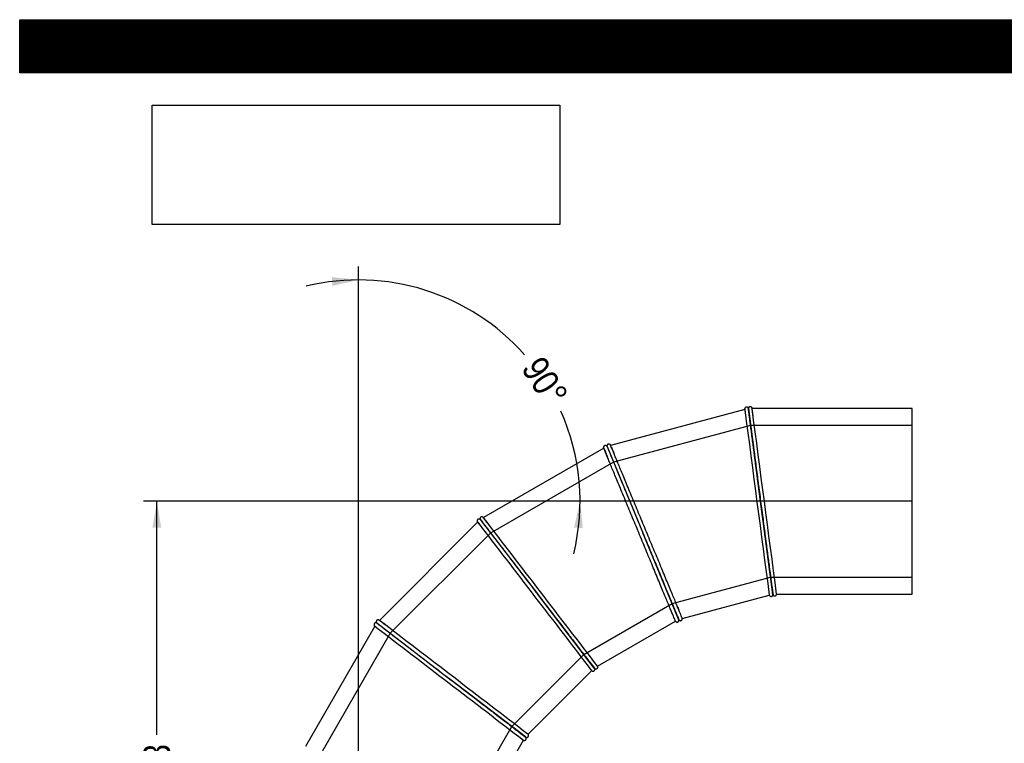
# Model space of a CAD drawing. Header units: millimetres. Extents: x 0 to 4243, y 0 to 3000.
# Tile 2 of 4: x 0 to 2121, y 1440 to 3000. Entities that reach past the tile are written whole.
import ezdxf
from ezdxf.enums import TextEntityAlignment as Align
from ezdxf.lldxf.tags import DXFTag

# ---------------------------------------------------------------- set-up
doc = ezdxf.new("R2010")
doc.units = ezdxf.units.MM
doc.header["$LTSCALE"] = 14.285714
for name, color, linetype in [('Default', 7, 'Continuous'), ('DV1_Default', 7, 'Continuous'), ('TUBO_X_GOMITO_90', 7, 'Continuous')]:
    doc.layers.add(name, color=color, linetype=linetype)
doc.styles.add('SEACAD_Arial_Narrow', font='ARIALN.TTF')
tags = doc.linetypes.add('HIDDEN2', pattern=[4.7625, 3.175, -1.5875]).pattern_tags.tags
tags[6:7] = [DXFTag(74, 4), DXFTag(75, 0), DXFTag(340, '0'), DXFTag(46, 0.0), DXFTag(50, 0.0), DXFTag(44, 0.0), DXFTag(45, 0.0)]
tags[4:5] = [DXFTag(74, 4), DXFTag(75, 0), DXFTag(340, '0'), DXFTag(46, 0.0), DXFTag(50, 0.0), DXFTag(44, 0.0), DXFTag(45, 0.0)]
tags = doc.linetypes.add('PHANTOM2', pattern=[31.75, 15.875, -3.175, 3.175, -3.175, 3.175, -3.175]).pattern_tags.tags
tags[14:15] = [DXFTag(74, 4), DXFTag(75, 0), DXFTag(340, '0'), DXFTag(46, 0.0), DXFTag(50, 0.0), DXFTag(44, 0.0), DXFTag(45, 0.0)]
tags[12:13] = [DXFTag(74, 4), DXFTag(75, 0), DXFTag(340, '0'), DXFTag(46, 0.0), DXFTag(50, 0.0), DXFTag(44, 0.0), DXFTag(45, 0.0)]
tags[10:11] = [DXFTag(74, 4), DXFTag(75, 0), DXFTag(340, '0'), DXFTag(46, 0.0), DXFTag(50, 0.0), DXFTag(44, 0.0), DXFTag(45, 0.0)]
tags[8:9] = [DXFTag(74, 4), DXFTag(75, 0), DXFTag(340, '0'), DXFTag(46, 0.0), DXFTag(50, 0.0), DXFTag(44, 0.0), DXFTag(45, 0.0)]
tags[6:7] = [DXFTag(74, 4), DXFTag(75, 0), DXFTag(340, '0'), DXFTag(46, 0.0), DXFTag(50, 0.0), DXFTag(44, 0.0), DXFTag(45, 0.0)]
tags[4:5] = [DXFTag(74, 4), DXFTag(75, 0), DXFTag(340, '0'), DXFTag(46, 0.0), DXFTag(50, 0.0), DXFTag(44, 0.0), DXFTag(45, 0.0)]
doc.dimstyles.new('Plastitalia', dxfattribs={"dimtxt": 57.142857, "dimasz": 57.142857, "dimexe": 28.571429, "dimexo": 0, "dimgap": 14.285714, "dimtad": 0, "dimdec": 0, "dimtxsty": 'SEACAD_Arial_Narrow', "dimblk1": '_SE_FILLED', "dimblk2": '_SE_FILLED', "dimsah": 1, "dimcen": 28.571429, "dimadec": 0, "dimazin": 0, "dimtfac": 0.8, "dimtdec": 1, "dimtmove": 0, "dimatfit": 3, "dimfxl": 1, "dimtolj": 1, "dimarcsym": 0})
picture_1 = doc.add_image_def('image1.jpg', size_in_pixel=(4302, 1260))

# ---------------------------------------------------------------- blocks, each defined once
blk = doc.blocks.new('SE')
at = {"layer": 'DV1_Default', "color": 7, "linetype": 'PHANTOM2'}
for p in [(730.1, 769.4), (1922.7, 1961.9)]:
    blk.add_line(p, (730.1, 1961.9), dxfattribs=at)
at = {"layer": 'TUBO_X_GOMITO_90', "color": 7, "linetype": 'Continuous'}
for p, q in [((1562.2, 2159.8), (1273.2, 2082.4)), ((1596.4, 1961.7), (1570, 2161.9)), ((1570.1, 2161.9), (1570, 2161.9)), ((1570, 2161.9), (1596.4, 1961.7)), ((1570, 2161.9), (1570, 2161.9)), ((1922.7, 2161.9), (1578.1, 2161.9)), ((1922.7, 1761.9), (1922.7, 2161.9)), ((1265.4, 2080.3), (1342.7, 1893.7)), ((1265.5, 2080.3), (1265.4, 2080.3)), ((1265.4, 2080.3), (1342.7, 1893.7)), ((1265.4, 2080.3), (1265.4, 2080.3)), ((1258.5, 2076.3), (999.3, 1926.7)), ((1596.4, 1961.7), (1596.4, 1961.7)), ((1596.4, 1961.7), (1622.7, 1761.9)), ((1596.4, 1961.7), (1596.4, 1961.7)), ((1622.7, 1761.9), (1596.4, 1961.7)), ((986.7, 1917), (775.1, 1705.4)), ((992.4, 1922.7), (992.3, 1922.6)), ((992.4, 1922.7), (1115.3, 1762.4)), ((992.4, 1922.7), (1115.3, 1762.4)), ((992.4, 1922.7), (992.4, 1922.7)), ((1342.7, 1893.7), (1342.7, 1893.7)), ((1419.8, 1707.6), (1342.7, 1893.7)), ((1342.7, 1893.7), (1342.7, 1893.7)), ((1419.8, 1707.6), (1342.7, 1893.7)), ((1115.3, 1762.4), (1115.3, 1762.4)), ((1238, 1602.6), (1115.3, 1762.4)), ((1115.3, 1762.4), (1115.3, 1762.4)), ((1238, 1602.6), (1115.3, 1762.4)), ((1622.7, 1761.9), (1622.7, 1761.9)), ((1622.7, 1761.9), (1622.7, 1761.9)), ((1630.7, 1761.9), (1630.6, 1760.9)), ((1630.7, 1761.9), (1922.7, 1761.9)), ((1427.6, 1709.7), (1614.9, 1759.8)), ((1615.3, 1759), (1614.9, 1759.8)), ((769.4, 1699.7), (929.7, 1576.7)), ((769.4, 1699.7), (769.4, 1699.7)), ((769.4, 1699.7), (929.7, 1576.7)), ((769.4, 1699.7), (769.4, 1699.6)), ((1244.9, 1606.6), (1412.9, 1703.6)), ((1413.5, 1702.8), (1412.9, 1703.6)), ((1419.8, 1707.6), (1419.9, 1707.6)), ((1419.8, 1707.6), (1419.8, 1707.6)), ((1427.6, 1709.6), (1427.7, 1708.7)), ((765.4, 1692.7), (615.8, 1433.6)), ((1095.2, 1459.8), (1232.3, 1596.9)), ((1233.1, 1596.3), (1232.3, 1596.9)), ((1238, 1602.5), (1238, 1602.6)), ((1238, 1602.6), (1238, 1602.6)), ((1244.9, 1606.6), (1245.3, 1605.7)), ((929.7, 1576.7), (929.7, 1576.7)), ((1089.5, 1454.1), (929.7, 1576.7)), ((929.7, 1576.7), (929.7, 1576.7)), ((1089.5, 1454.1), (929.7, 1576.7)), ((988.5, 1279.2), (1085.5, 1447.1)), ((1086.4, 1446.7), (1085.5, 1447.1)), ((1089.5, 1454.1), (1089.5, 1454.1)), ((1089.5, 1454), (1089.5, 1454.1)), ((1095.2, 1459.7), (1095.8, 1459))]:
    blk.add_line(p, q, dxfattribs=at)
at = {"layer": 'TUBO_X_GOMITO_90', "color": 7, "linetype": 'HIDDEN2'}
for p, q in [((1574.8, 2125.6), (1279.5, 2046.5)), ((1922.7, 2125.6), (1574.8, 2125.6)), ((1279.5, 2046.5), (1014.7, 1893.6)), ((1014.7, 1893.6), (798.5, 1677.4)), ((1405.8, 1741.4), (1617.9, 1798.2)), ((1617.9, 1798.2), (1922.7, 1798.2)), ((1215.7, 1631.6), (1405.8, 1741.4)), ((798.5, 1677.4), (645.6, 1412.6)), ((1060.4, 1476.4), (1215.7, 1631.6)), ((950.7, 1286.2), (1060.4, 1476.4))]:
    blk.add_line(p, q, dxfattribs=at)
at = {"layer": 'TUBO_X_GOMITO_90', "color": 7, "linetype": 'Continuous'}
for centre, radius, start, end in [((1284.9, 2113.4), 297, 6.7537, 9.7939), ((1656.5, 2167.7), 94.4, 183.5386, 188.7539), ((591281.8, 79594.4), 594781.7, 187.4805676, 187.5194324), ((-588018.5, -75663.4), 594710.8, 7.4805653, 7.5194347), ((876.3, 1904), 435, 21.7753, 24.4673), ((1347.4, 2108.2), 94.4, 198.5386, 203.7539), ((1064.4, 1970.8), 94.4, 213.5386, 218.7539), ((472981.5, 363837), 594781.6, 217.4805676, 217.5194324), ((662.1, 1651.6), 435, 36.7753, 39.4673), ((-470749.9, -360313.5), 594781.7, 37.4805676, 37.5194324), ((2067.2, 1833.3), 450, 186.8253, 189.3752), ((1521.8, 1752.9), 101.1, 4.0111, 8.5432), ((1799.6, 1877.9), 416, 201.8345, 204.4325), ((520.5, 1352.4), 435, 51.7753, 54.4673), ((-361145, -470289.4), 594781.6, 52.4805676, 52.5194324), ((1324.7, 1672.8), 101.1, 19.0111, 23.5432), ((826.5, 1764.9), 94.4, 228.5386, 233.7539), ((363005.6, 473442), 594781.7, 232.4805676, 232.5194324), ((1560.7, 1865.4), 416, 216.8345, 219.4325), ((1155.1, 1544.4), 101.1, 34.0111, 38.5432), ((1333.2, 1791.4), 416, 231.8345, 234.4325), ((1024.5, 1376.4), 101.1, 49.0111, 53.5432)]:
    blk.add_arc(centre, radius, start, end, dxfattribs=at)
at = {"layer": 'TUBO_X_GOMITO_90', "color": 7, "linetype": 'HIDDEN2'}
for centre, radius, start, end in [((1670.7, 2169), 108.7, 186.3351, 188.6984), ((1148.5, 2092.3), 435, 6.7753, 7.7187), ((1360.8, 2113.2), 108.7, 201.3351, 203.6984), ((1240.7, 1723.4), 383.8, 6.8313, 8.4577), ((1060.8, 1571.5), 383.8, 21.8313, 23.4577), ((926.4, 1378.2), 383.8, 36.8313, 38.4577), ((846.6, 1156.7), 383.8, 51.8313, 53.4577), ((846.6, 1156.7), 383.8, 50.4793, 51.0098)]:
    blk.add_arc(centre, radius, start, end, dxfattribs=at)
at = {"layer": 'TUBO_X_GOMITO_90', "color": 7, "linetype": 'Continuous'}
for points, knots in [([(1569.7, 2162.7), (1569.4, 2163.2), (1568.9, 2163.9), (1567.9, 2164.5), (1566.9, 2164.8), (1565.9, 2164.9), (1564.8, 2164.7), (1563.7, 2164.1), (1562.7, 2163.1), (1562.4, 2162.3), (1562.2, 2161.8)], [0, 0, 0, 0, 0.152515, 0.272961, 0.368083, 0.469004, 0.586161, 0.717646, 0.85824, 1, 1, 1, 1]), ([(1577.6, 2163.9), (1577.3, 2164.3), (1576.8, 2164.9), (1575.7, 2165.6), (1574.6, 2165.9), (1573.6, 2165.9), (1572.7, 2165.7), (1571.7, 2165.2), (1570.9, 2164.5), (1570.4, 2163.7), (1570.3, 2163.2), (1570.2, 2162.9)], [0, 0, 0, 0, 0.137937, 0.269423, 0.388775, 0.493226, 0.584764, 0.692563, 0.829801, 0.910934, 1, 1, 1, 1]), ([(1570, 2161.9), (1570, 2161.9), (1570, 2161.9), (1570, 2161.9), (1570, 2161.6), (1570.2, 2160.3), (1570.3, 2159.3), (1570.7, 2156.7), (1570.9, 2155.1), (1571.4, 2151.3), (1571.7, 2149.1), (1572.4, 2144.1), (1572.7, 2141.2), (1573.5, 2135), (1574, 2131.6), (1575, 2124.3), (1575.5, 2120.3), (1576.6, 2112), (1577.2, 2107.5), (1579, 2093.6), (1580.4, 2083.3), (1582.5, 2067), (1583.3, 2061.3), (1584.8, 2049.8), (1585.6, 2043.9), (1587.9, 2025.9), (1589.6, 2013.5), (1592.1, 1994.2), (1593, 1987.8), (1594.7, 1974.8), (1595.5, 1968.2), (1596.4, 1961.7)], [0.4996725, 0.4996725, 0.4996725, 0.4996725, 0.5, 0.5, 0.53125, 0.53125, 0.5625, 0.5625, 0.59375, 0.59375, 0.625, 0.625, 0.65625, 0.65625, 0.6875, 0.6875, 0.71875, 0.71875, 0.75, 0.75, 0.8125, 0.8125, 0.84375, 0.84375, 0.875, 0.875, 0.9375, 0.9375, 0.96875, 0.96875, 1, 1, 1, 1]), ([(1596.4, 1961.7), (1595.5, 1968.2), (1594.7, 1974.7), (1593, 1987.7), (1592.1, 1994.2), (1589.6, 2013.5), (1587.9, 2026.1), (1585.5, 2044.2), (1584.7, 2050.1), (1583.2, 2061.7), (1582.5, 2067.3), (1581.1, 2078.2), (1580.4, 2083.5), (1579, 2093.6), (1578.4, 2098.4), (1577.2, 2107.6), (1576.6, 2112), (1575.5, 2120.3), (1575, 2124.2), (1574, 2131.6), (1573.6, 2135), (1572.8, 2141.2), (1572.4, 2144), (1571.7, 2149.1), (1571.5, 2151.3), (1570.9, 2155.2), (1570.7, 2156.8), (1570.4, 2159.4), (1570.3, 2160.3), (1570.1, 2161.6), (1570.1, 2161.9), (1570.1, 2161.9)], [0, 0, 0, 0, 0.03125, 0.03125, 0.0625, 0.0625, 0.125, 0.125, 0.15625, 0.15625, 0.1875, 0.1875, 0.21875, 0.21875, 0.25, 0.25, 0.28125, 0.28125, 0.3125, 0.3125, 0.34375, 0.34375, 0.375, 0.375, 0.40625, 0.40625, 0.4375, 0.4375, 0.46875, 0.46875, 0.4994431, 0.4994431, 0.4994431, 0.4994431]), ([(1264.9, 2081), (1264.5, 2081.4), (1263.9, 2081.9), (1262.7, 2082.3), (1261.7, 2082.3), (1260.7, 2082.1), (1259.7, 2081.6), (1258.7, 2080.8), (1258.1, 2079.6), (1258, 2078.7), (1258, 2078.2)], [0, 0, 0, 0, 0.152515, 0.272961, 0.368083, 0.469004, 0.586161, 0.717646, 0.85824, 1, 1, 1, 1]), ([(1272.2, 2084.1), (1271.8, 2084.5), (1271.2, 2085), (1270, 2085.4), (1268.9, 2085.4), (1267.9, 2085.1), (1267, 2084.7), (1266.2, 2083.9), (1265.7, 2083), (1265.4, 2082.1), (1265.4, 2081.6), (1265.3, 2081.3)], [0, 0, 0, 0, 0.137937, 0.269423, 0.388775, 0.493226, 0.584764, 0.692563, 0.829801, 0.910934, 1, 1, 1, 1]), ([(1265.4, 2080.3), (1265.4, 2080.3), (1265.4, 2080.3), (1265.4, 2080.3), (1265.6, 2080), (1266.1, 2078.8), (1266.4, 2077.9), (1267.4, 2075.5), (1268, 2074), (1269.5, 2070.4), (1270.4, 2068.4), (1272.3, 2063.6), (1273.4, 2061), (1275.8, 2055.2), (1277.1, 2052), (1280, 2045.2), (1281.5, 2041.6), (1284.7, 2033.8), (1286.4, 2029.6), (1291.8, 2016.6), (1295.8, 2007.1), (1302.1, 1991.8), (1304.3, 1986.5), (1308.7, 1975.8), (1311, 1970.3), (1317.9, 1953.6), (1322.7, 1942), (1330.2, 1924), (1332.7, 1918), (1337.7, 1905.9), (1340.2, 1899.8), (1342.7, 1893.7)], [0.4996725, 0.4996725, 0.4996725, 0.4996725, 0.5, 0.5, 0.53125, 0.53125, 0.5625, 0.5625, 0.59375, 0.59375, 0.625, 0.625, 0.65625, 0.65625, 0.6875, 0.6875, 0.71875, 0.71875, 0.75, 0.75, 0.8125, 0.8125, 0.84375, 0.84375, 0.875, 0.875, 0.9375, 0.9375, 0.96875, 0.96875, 1, 1, 1, 1]), ([(1265.5, 2080.3), (1265.5, 2080.3), (1265.5, 2080.3), (1265.5, 2080.3), (1265.6, 2080), (1266.1, 2078.8), (1266.5, 2077.9), (1267.5, 2075.5), (1268.1, 2074), (1269.6, 2070.5), (1270.4, 2068.4), (1272.4, 2063.7), (1273.5, 2061), (1275.9, 2055.2), (1277.2, 2052.1), (1280, 2045.2), (1281.5, 2041.6), (1284.7, 2033.8), (1286.5, 2029.6), (1291.8, 2016.6), (1295.8, 2007.1), (1302.1, 1991.8), (1304.3, 1986.5), (1308.7, 1975.8), (1311, 1970.3), (1317.9, 1953.6), (1322.7, 1942), (1330.2, 1924), (1332.7, 1918), (1337.7, 1905.9), (1340.2, 1899.8), (1342.7, 1893.7)], [0.4996725, 0.4996725, 0.4996725, 0.4996725, 0.5, 0.5, 0.53125, 0.53125, 0.5625, 0.5625, 0.59375, 0.59375, 0.625, 0.625, 0.65625, 0.65625, 0.6875, 0.6875, 0.71875, 0.71875, 0.75, 0.75, 0.8125, 0.8125, 0.84375, 0.84375, 0.875, 0.875, 0.9375, 0.9375, 0.96875, 0.96875, 1, 1, 1, 1]), ([(1427.6, 1709.7), (1427.6, 1709.7), (1427.5, 1710), (1427, 1711.2), (1426.6, 1712.1), (1425.1, 1715.7), (1423.6, 1719.3), (1420.7, 1726.3), (1419.7, 1728.9), (1417.3, 1734.6), (1416, 1737.8), (1411.7, 1748), (1408.5, 1755.8), (1403.1, 1768.8), (1401.2, 1773.4), (1397.3, 1782.8), (1395.3, 1787.8), (1391.1, 1797.9), (1388.9, 1803.2), (1384.5, 1813.9), (1382.2, 1819.4), (1377.6, 1830.5), (1375.2, 1836.2), (1370.4, 1847.7), (1368, 1853.7), (1363, 1865.6), (1360.5, 1871.6), (1355.5, 1883.7), (1353, 1889.8), (1348, 1902), (1345.4, 1908.1), (1340.4, 1920.2), (1337.9, 1926.2), (1330.5, 1944.1), (1325.6, 1955.9), (1318.6, 1972.8), (1316.4, 1978.3), (1311.9, 1989.1), (1309.7, 1994.3), (1305.5, 2004.5), (1303.5, 2009.4), (1299.6, 2018.8), (1297.7, 2023.2), (1294.2, 2031.8), (1292.5, 2035.9), (1289.3, 2043.6), (1287.8, 2047.3), (1284.9, 2054.1), (1283.6, 2057.3), (1281.2, 2063.1), (1280.1, 2065.7), (1278.2, 2070.4), (1277.3, 2072.5), (1275.8, 2076.1), (1275.2, 2077.6), (1274.2, 2080), (1273.8, 2080.9), (1273.3, 2082.1), (1273.2, 2082.4), (1273.2, 2082.4)], [0, 0, 0, 0, 0.015625, 0.015625, 0.03125, 0.03125, 0.0625, 0.0625, 0.078125, 0.078125, 0.09375, 0.09375, 0.125, 0.125, 0.140625, 0.140625, 0.15625, 0.15625, 0.171875, 0.171875, 0.1875, 0.1875, 0.203125, 0.203125, 0.21875, 0.21875, 0.234375, 0.234375, 0.25, 0.25, 0.265625, 0.265625, 0.28125, 0.28125, 0.3125, 0.3125, 0.328125, 0.328125, 0.34375, 0.34375, 0.359375, 0.359375, 0.375, 0.375, 0.390625, 0.390625, 0.40625, 0.40625, 0.421875, 0.421875, 0.4375, 0.4375, 0.453125, 0.453125, 0.46875, 0.46875, 0.484375, 0.484375, 0.499904, 0.499904, 0.499904, 0.499904]), ([(1412.9, 1703.6), (1412.9, 1703.6), (1412.8, 1703.9), (1412.3, 1705.1), (1411.9, 1706), (1410.4, 1709.6), (1408.9, 1713.2), (1406, 1720.1), (1404.9, 1722.8), (1402.5, 1728.5), (1401.2, 1731.7), (1397, 1741.9), (1393.7, 1749.7), (1388.4, 1762.7), (1386.5, 1767.3), (1382.5, 1776.7), (1380.5, 1781.6), (1376.3, 1791.8), (1374.1, 1797.1), (1369.7, 1807.8), (1367.4, 1813.2), (1362.8, 1824.4), (1360.5, 1830), (1355.7, 1841.6), (1353.2, 1847.5), (1348.3, 1859.5), (1345.8, 1865.5), (1340.8, 1877.6), (1338.2, 1883.7), (1333.2, 1895.9), (1330.7, 1902), (1325.6, 1914.1), (1323.1, 1920.1), (1315.7, 1938), (1310.9, 1949.8), (1303.9, 1966.6), (1301.6, 1972.2), (1297.1, 1982.9), (1295, 1988.2), (1290.8, 1998.3), (1288.7, 2003.3), (1284.8, 2012.7), (1283, 2017.1), (1279.4, 2025.7), (1277.7, 2029.8), (1274.5, 2037.5), (1273, 2041.2), (1270.2, 2048), (1268.9, 2051.2), (1266.5, 2057), (1265.4, 2059.6), (1263.4, 2064.3), (1262.6, 2066.4), (1261.1, 2070), (1260.5, 2071.5), (1259.5, 2073.9), (1259.1, 2074.8), (1258.6, 2076), (1258.5, 2076.3), (1258.5, 2076.3)], [0, 0, 0, 0, 0.015625, 0.015625, 0.03125, 0.03125, 0.0625, 0.0625, 0.078125, 0.078125, 0.09375, 0.09375, 0.125, 0.125, 0.140625, 0.140625, 0.15625, 0.15625, 0.171875, 0.171875, 0.1875, 0.1875, 0.203125, 0.203125, 0.21875, 0.21875, 0.234375, 0.234375, 0.25, 0.25, 0.265625, 0.265625, 0.28125, 0.28125, 0.3125, 0.3125, 0.328125, 0.328125, 0.34375, 0.34375, 0.359375, 0.359375, 0.375, 0.375, 0.390625, 0.390625, 0.40625, 0.40625, 0.421875, 0.421875, 0.4375, 0.4375, 0.453125, 0.453125, 0.46875, 0.46875, 0.484375, 0.484375, 0.4999019, 0.4999019, 0.4999019, 0.4999019]), ([(1620.2, 1781.3), (1620, 1782.7), (1619.8, 1784.1), (1619.2, 1788.7), (1618.7, 1792.1), (1617.3, 1803.1), (1616.2, 1811.5), (1614.3, 1825.4), (1613.7, 1830.3), (1612.4, 1840.4), (1611.7, 1845.7), (1610.2, 1856.6), (1609.5, 1862.2), (1608, 1873.7), (1607.2, 1879.6), (1605.6, 1891.5), (1604.8, 1897.6), (1603.2, 1910), (1602.4, 1916.3), (1600.7, 1929.2), (1599.8, 1935.6), (1598.1, 1948.6), (1597.3, 1955.1), (1596.4, 1961.7)], [0.6409064, 0.6409064, 0.6409064, 0.6409064, 0.65625, 0.65625, 0.6875, 0.6875, 0.75, 0.75, 0.78125, 0.78125, 0.8125, 0.8125, 0.84375, 0.84375, 0.875, 0.875, 0.90625, 0.90625, 0.9375, 0.9375, 0.96875, 0.96875, 1, 1, 1, 1]), ([(1596.4, 1961.7), (1597.3, 1955.1), (1598.1, 1948.6), (1599.8, 1935.6), (1600.7, 1929.2), (1603.2, 1910), (1604.8, 1897.4), (1607.2, 1879.3), (1608, 1873.4), (1609.5, 1861.9), (1610.3, 1856.2), (1611.7, 1845.4), (1612.4, 1840.1), (1613.7, 1830), (1614.3, 1825.2), (1616.1, 1811.5), (1617.2, 1803.2), (1618.7, 1792.2), (1619.1, 1788.8), (1619.9, 1782.6), (1620.3, 1779.8), (1621, 1774.7), (1621.3, 1772.5), (1621.8, 1768.7), (1622, 1767.1), (1622.3, 1764.5), (1622.4, 1763.5), (1622.6, 1762.2), (1622.7, 1761.9), (1622.7, 1761.9)], [0, 0, 0, 0, 0.03125, 0.03125, 0.0625, 0.0625, 0.125, 0.125, 0.15625, 0.15625, 0.1875, 0.1875, 0.21875, 0.21875, 0.25, 0.25, 0.3125, 0.3125, 0.34375, 0.34375, 0.375, 0.375, 0.40625, 0.40625, 0.4375, 0.4375, 0.46875, 0.46875, 0.4996803, 0.4996803, 0.4996803, 0.4996803]), ([(991.7, 1923.2), (991.2, 1923.4), (990.4, 1923.8), (989.2, 1923.8), (988.2, 1923.6), (987.3, 1923.2), (986.4, 1922.4), (985.8, 1921.4), (985.4, 1920), (985.6, 1919.2), (985.7, 1918.7)], [0, 0, 0, 0, 0.152515, 0.272961, 0.368083, 0.469004, 0.586161, 0.717646, 0.85824, 1, 1, 1, 1]), ([(997.9, 1928.1), (997.5, 1928.3), (996.7, 1928.7), (995.5, 1928.7), (994.4, 1928.4), (993.5, 1927.9), (992.8, 1927.3), (992.2, 1926.4), (991.9, 1925.3), (991.8, 1924.3), (992, 1923.9), (992, 1923.6)], [0, 0, 0, 0, 0.137937, 0.269423, 0.388775, 0.493226, 0.584764, 0.692563, 0.829801, 0.910934, 1, 1, 1, 1]), ([(992.3, 1922.6), (992.3, 1922.6), (992.3, 1922.6), (992.4, 1922.6), (992.6, 1922.4), (993.4, 1921.3), (994, 1920.5), (995.5, 1918.5), (996.5, 1917.2), (998.8, 1914.2), (1000.2, 1912.4), (1003.3, 1908.3), (1005.1, 1906.1), (1008.9, 1901.1), (1011, 1898.4), (1015.5, 1892.5), (1017.9, 1889.4), (1023, 1882.7), (1025.8, 1879.1), (1034.3, 1867.9), (1040.6, 1859.8), (1050.7, 1846.7), (1054.1, 1842.1), (1061.2, 1832.9), (1064.8, 1828.2), (1075.9, 1813.8), (1083.5, 1803.9), (1095.3, 1788.5), (1099.3, 1783.3), (1107.3, 1772.9), (1111.3, 1767.6), (1115.3, 1762.4)], [0.4996725, 0.4996725, 0.4996725, 0.4996725, 0.5, 0.5, 0.53125, 0.53125, 0.5625, 0.5625, 0.59375, 0.59375, 0.625, 0.625, 0.65625, 0.65625, 0.6875, 0.6875, 0.71875, 0.71875, 0.75, 0.75, 0.8125, 0.8125, 0.84375, 0.84375, 0.875, 0.875, 0.9375, 0.9375, 0.96875, 0.96875, 1, 1, 1, 1]), ([(992.4, 1922.7), (992.4, 1922.7), (992.4, 1922.7), (992.4, 1922.7), (992.6, 1922.4), (993.4, 1921.3), (994, 1920.6), (995.6, 1918.5), (996.6, 1917.2), (998.9, 1914.2), (1000.3, 1912.4), (1003.4, 1908.4), (1005.1, 1906.1), (1008.9, 1901.1), (1011, 1898.4), (1015.5, 1892.5), (1017.9, 1889.4), (1023.1, 1882.7), (1025.8, 1879.1), (1034.4, 1868), (1040.6, 1859.8), (1050.7, 1846.7), (1054.2, 1842.1), (1061.2, 1832.9), (1064.8, 1828.2), (1075.9, 1813.8), (1083.5, 1803.9), (1095.3, 1788.5), (1099.3, 1783.3), (1107.3, 1772.9), (1111.3, 1767.6), (1115.3, 1762.4)], [0.4996725, 0.4996725, 0.4996725, 0.4996725, 0.5, 0.5, 0.53125, 0.53125, 0.5625, 0.5625, 0.59375, 0.59375, 0.625, 0.625, 0.65625, 0.65625, 0.6875, 0.6875, 0.71875, 0.71875, 0.75, 0.75, 0.8125, 0.8125, 0.84375, 0.84375, 0.875, 0.875, 0.9375, 0.9375, 0.96875, 0.96875, 1, 1, 1, 1]), ([(1342.7, 1893.7), (1345.3, 1887.6), (1347.8, 1881.5), (1352.8, 1869.4), (1355.3, 1863.4), (1362.7, 1845.5), (1367.6, 1833.8), (1374.5, 1816.9), (1376.8, 1811.4), (1381.3, 1800.7), (1383.5, 1795.4), (1387.7, 1785.3), (1389.7, 1780.4), (1393.6, 1771), (1395.4, 1766.5), (1400.8, 1753.7), (1404, 1746), (1408.2, 1735.7), (1409.5, 1732.6), (1411.9, 1726.8), (1413, 1724.2), (1414.9, 1719.5), (1415.8, 1717.4), (1417.3, 1713.8), (1417.9, 1712.3), (1419.2, 1709.2), (1419.7, 1708.1), (1419.8, 1707.7)], [0, 0, 0, 0, 0.03125, 0.03125, 0.0625, 0.0625, 0.125, 0.125, 0.15625, 0.15625, 0.1875, 0.1875, 0.21875, 0.21875, 0.25, 0.25, 0.3125, 0.3125, 0.34375, 0.34375, 0.375, 0.375, 0.40625, 0.40625, 0.4375, 0.4375, 0.4876995, 0.4876995, 0.4876995, 0.4876995]), ([(1342.7, 1893.7), (1345.3, 1887.6), (1347.8, 1881.6), (1352.8, 1869.4), (1355.3, 1863.4), (1362.7, 1845.5), (1367.5, 1833.8), (1374.5, 1817), (1376.8, 1811.4), (1381.3, 1800.7), (1383.4, 1795.5), (1387.6, 1785.3), (1389.7, 1780.4), (1393.5, 1771), (1395.4, 1766.5), (1400.7, 1753.7), (1403.9, 1746), (1408.1, 1735.8), (1409.4, 1732.6), (1411.8, 1726.8), (1412.9, 1724.2), (1414.9, 1719.5), (1415.7, 1717.4), (1417.2, 1713.8), (1417.8, 1712.3), (1418.8, 1709.9), (1419.2, 1709), (1419.7, 1707.9), (1419.8, 1707.6), (1419.8, 1707.6)], [0, 0, 0, 0, 0.03125, 0.03125, 0.0625, 0.0625, 0.125, 0.125, 0.15625, 0.15625, 0.1875, 0.1875, 0.21875, 0.21875, 0.25, 0.25, 0.3125, 0.3125, 0.34375, 0.34375, 0.375, 0.375, 0.40625, 0.40625, 0.4375, 0.4375, 0.46875, 0.46875, 0.4996803, 0.4996803, 0.4996803, 0.4996803]), ([(1115.3, 1762.4), (1119.3, 1757.2), (1123.3, 1752), (1131.3, 1741.6), (1135.3, 1736.4), (1147.1, 1721), (1154.8, 1711), (1165.9, 1696.5), (1169.5, 1691.8), (1176.6, 1682.5), (1180.1, 1678), (1186.7, 1669.3), (1190, 1665.1), (1196.2, 1657.1), (1199.1, 1653.2), (1207.5, 1642.2), (1212.6, 1635.6), (1219.4, 1626.8), (1221.5, 1624.1), (1225.3, 1619.1), (1227, 1616.8), (1230.1, 1612.8), (1231.5, 1611), (1233.5, 1608.4), (1234.2, 1607.4), (1234.9, 1606.6)], [0, 0, 0, 0, 0.03125, 0.03125, 0.0625, 0.0625, 0.125, 0.125, 0.15625, 0.15625, 0.1875, 0.1875, 0.21875, 0.21875, 0.25, 0.25, 0.3125, 0.3125, 0.34375, 0.34375, 0.375, 0.375, 0.40625, 0.40625, 0.4285393, 0.4285393, 0.4285393, 0.4285393]), ([(1115.3, 1762.4), (1119.3, 1757.2), (1123.3, 1752), (1131.3, 1741.6), (1135.3, 1736.4), (1147.1, 1721), (1154.8, 1711), (1165.9, 1696.5), (1169.6, 1691.7), (1176.6, 1682.5), (1180.1, 1678), (1186.8, 1669.3), (1190, 1665.1), (1196.2, 1657), (1199.2, 1653.2), (1207.6, 1642.2), (1212.7, 1635.6), (1219.4, 1626.8), (1221.5, 1624.1), (1225.3, 1619.1), (1227.1, 1616.8), (1230.2, 1612.8), (1231.5, 1611), (1233.9, 1608), (1234.9, 1606.7), (1236.7, 1604.3), (1237.4, 1603.3), (1237.8, 1602.9)], [0, 0, 0, 0, 0.03125, 0.03125, 0.0625, 0.0625, 0.125, 0.125, 0.15625, 0.15625, 0.1875, 0.1875, 0.21875, 0.21875, 0.25, 0.25, 0.3125, 0.3125, 0.34375, 0.34375, 0.375, 0.375, 0.40625, 0.40625, 0.4375, 0.4375, 0.4801344, 0.4801344, 0.4801344, 0.4801344]), ([(1622.7, 1761.9), (1622.7, 1761.9), (1622.7, 1761.9), (1622.7, 1761.9), (1622.7, 1762.1), (1622.7, 1762.4)], [0.49986305, 0.49986305, 0.49986305, 0.49986305, 0.5, 0.5, 0.52125921, 0.52125921, 0.52125921, 0.52125921]), ([(1623.2, 1760), (1623.4, 1759.7), (1623.7, 1759.3), (1624.4, 1758.6), (1625.3, 1758.1), (1626.4, 1757.9), (1627.3, 1757.9), (1628.3, 1758.2), (1629.3, 1758.8), (1630.2, 1759.7), (1630.4, 1760.5), (1630.6, 1760.9)], [0, 0, 0, 0, 0.089066, 0.170199, 0.307437, 0.415236, 0.506774, 0.611225, 0.730577, 0.862063, 1, 1, 1, 1]), ([(1615.3, 1759), (1615.6, 1758.5), (1616.1, 1757.8), (1617.2, 1757.1), (1618.5, 1756.8), (1619.6, 1756.9), (1620.6, 1757.3), (1621.4, 1757.8), (1622.3, 1758.7), (1622.5, 1759.5), (1622.7, 1760)], [0, 0, 0, 0, 0.14176, 0.282354, 0.413839, 0.530996, 0.631917, 0.727039, 0.847485, 1, 1, 1, 1]), ([(768.6, 1700), (768.1, 1700.1), (767.2, 1700.3), (766.1, 1700), (765.1, 1699.5), (764.4, 1698.9), (763.7, 1697.9), (763.4, 1696.7), (763.4, 1695.3), (763.7, 1694.6), (764, 1694.1)], [0, 0, 0, 0, 0.152515, 0.272961, 0.368083, 0.469004, 0.586161, 0.717646, 0.85824, 1, 1, 1, 1]), ([(773.3, 1706.4), (772.9, 1706.5), (772.1, 1706.6), (770.8, 1706.3), (769.8, 1705.8), (769.1, 1705.1), (768.6, 1704.2), (768.3, 1703.2), (768.2, 1702.2), (768.5, 1701.2), (768.7, 1700.7), (768.8, 1700.5)], [0, 0, 0, 0, 0.137937, 0.269423, 0.388775, 0.493226, 0.584764, 0.692563, 0.829801, 0.910934, 1, 1, 1, 1]), ([(769.4, 1699.7), (769.4, 1699.7), (769.4, 1699.7), (769.4, 1699.7), (769.7, 1699.5), (770.8, 1698.7), (771.5, 1698.1), (773.6, 1696.5), (774.8, 1695.5), (777.9, 1693.2), (779.7, 1691.8), (783.7, 1688.7), (786, 1687), (791, 1683.2), (793.7, 1681.1), (799.6, 1676.6), (802.7, 1674.2), (809.4, 1669), (812.9, 1666.3), (824.1, 1657.7), (832.3, 1651.4), (845.4, 1641.4), (849.9, 1637.9), (859.2, 1630.8), (863.9, 1627.2), (878.2, 1616.2), (888.2, 1608.6), (903.6, 1596.7), (908.8, 1592.7), (919.2, 1584.8), (924.4, 1580.7), (929.7, 1576.7)], [0.4996725, 0.4996725, 0.4996725, 0.4996725, 0.5, 0.5, 0.53125, 0.53125, 0.5625, 0.5625, 0.59375, 0.59375, 0.625, 0.625, 0.65625, 0.65625, 0.6875, 0.6875, 0.71875, 0.71875, 0.75, 0.75, 0.8125, 0.8125, 0.84375, 0.84375, 0.875, 0.875, 0.9375, 0.9375, 0.96875, 0.96875, 1, 1, 1, 1]), ([(769.4, 1699.7), (769.4, 1699.7), (769.4, 1699.7), (769.4, 1699.7), (769.7, 1699.4), (770.7, 1698.6), (771.5, 1698), (773.5, 1696.5), (774.8, 1695.5), (777.9, 1693.2), (779.6, 1691.8), (783.7, 1688.7), (785.9, 1687), (790.9, 1683.1), (793.7, 1681), (799.5, 1676.5), (802.7, 1674.1), (809.4, 1669), (812.9, 1666.3), (824.1, 1657.7), (832.3, 1651.4), (845.4, 1641.4), (849.9, 1637.9), (859.1, 1630.8), (863.8, 1627.2), (878.2, 1616.2), (888.2, 1608.6), (903.6, 1596.7), (908.8, 1592.7), (919.2, 1584.8), (924.4, 1580.7), (929.7, 1576.7)], [0.4996725, 0.4996725, 0.4996725, 0.4996725, 0.5, 0.5, 0.53125, 0.53125, 0.5625, 0.5625, 0.59375, 0.59375, 0.625, 0.625, 0.65625, 0.65625, 0.6875, 0.6875, 0.71875, 0.71875, 0.75, 0.75, 0.8125, 0.8125, 0.84375, 0.84375, 0.875, 0.875, 0.9375, 0.9375, 0.96875, 0.96875, 1, 1, 1, 1]), ([(1413.5, 1702.8), (1413.8, 1702.5), (1414.5, 1701.9), (1415.8, 1701.5), (1417.1, 1701.6), (1418.2, 1701.9), (1419, 1702.5), (1419.7, 1703.3), (1420.3, 1704.4), (1420.3, 1705.2), (1420.3, 1705.7)], [0, 0, 0, 0, 0.14176, 0.282354, 0.413839, 0.530996, 0.631917, 0.727039, 0.847485, 1, 1, 1, 1]), ([(1420.9, 1705.8), (1421.1, 1705.6), (1421.5, 1705.3), (1422.3, 1704.8), (1423.4, 1704.6), (1424.4, 1704.6), (1425.4, 1704.9), (1426.2, 1705.4), (1427, 1706.2), (1427.6, 1707.4), (1427.7, 1708.2), (1427.7, 1708.7)], [0, 0, 0, 0, 0.089066, 0.170199, 0.307437, 0.415236, 0.506774, 0.611225, 0.730577, 0.862063, 1, 1, 1, 1]), ([(1233.1, 1596.3), (1233.5, 1596.1), (1234.3, 1595.7), (1235.7, 1595.7), (1236.9, 1596.1), (1237.8, 1596.7), (1238.5, 1597.5), (1238.9, 1598.4), (1239.2, 1599.6), (1239.1, 1600.4), (1238.9, 1600.9)], [0, 0, 0, 0, 0.14176, 0.282354, 0.413839, 0.530996, 0.631917, 0.727039, 0.847485, 1, 1, 1, 1]), ([(1239.4, 1601.2), (1239.7, 1601), (1240.1, 1600.8), (1241.1, 1600.6), (1242.1, 1600.6), (1243.2, 1600.9), (1244, 1601.4), (1244.7, 1602.2), (1245.3, 1603.2), (1245.5, 1604.4), (1245.4, 1605.2), (1245.3, 1605.7)], [0, 0, 0, 0, 0.089066, 0.170199, 0.307437, 0.415236, 0.506774, 0.611225, 0.730577, 0.862063, 1, 1, 1, 1]), ([(929.7, 1576.7), (934.9, 1572.7), (940.1, 1568.7), (950.5, 1560.7), (955.7, 1556.8), (971, 1545), (981.1, 1537.3), (995.6, 1526.1), (1000.3, 1522.5), (1009.6, 1515.4), (1014, 1512), (1022.7, 1505.3), (1027, 1502.1), (1035, 1495.9), (1038.9, 1492.9), (1049.9, 1484.5), (1056.5, 1479.4), (1065.3, 1472.7), (1068, 1470.6), (1073, 1466.8), (1075.3, 1465), (1079.3, 1461.9), (1081.1, 1460.6), (1084.1, 1458.2), (1085.4, 1457.2), (1087.8, 1455.4), (1088.8, 1454.7), (1089.2, 1454.3)], [0, 0, 0, 0, 0.03125, 0.03125, 0.0625, 0.0625, 0.125, 0.125, 0.15625, 0.15625, 0.1875, 0.1875, 0.21875, 0.21875, 0.25, 0.25, 0.3125, 0.3125, 0.34375, 0.34375, 0.375, 0.375, 0.40625, 0.40625, 0.4375, 0.4375, 0.4801344, 0.4801344, 0.4801344, 0.4801344]), ([(929.7, 1576.7), (934.9, 1572.7), (940.1, 1568.7), (950.5, 1560.7), (955.7, 1556.8), (971, 1545), (981.1, 1537.3), (995.5, 1526.2), (1000.3, 1522.5), (1009.5, 1515.4), (1014, 1512), (1022.7, 1505.3), (1026.9, 1502.1), (1035, 1495.9), (1038.8, 1492.9), (1049.8, 1484.5), (1056.5, 1479.4), (1065.3, 1472.6), (1068, 1470.6), (1072.9, 1466.7), (1075.2, 1465), (1079.2, 1461.9), (1081, 1460.5), (1083.6, 1458.5), (1084.6, 1457.8), (1085.4, 1457.1)], [0, 0, 0, 0, 0.03125, 0.03125, 0.0625, 0.0625, 0.125, 0.125, 0.15625, 0.15625, 0.1875, 0.1875, 0.21875, 0.21875, 0.25, 0.25, 0.3125, 0.3125, 0.34375, 0.34375, 0.375, 0.375, 0.40625, 0.40625, 0.4285393, 0.4285393, 0.4285393, 0.4285393]), ([(1086.4, 1446.7), (1086.8, 1446.6), (1087.7, 1446.5), (1089, 1446.8), (1090.1, 1447.5), (1090.9, 1448.4), (1091.3, 1449.3), (1091.5, 1450.3), (1091.4, 1451.5), (1091.1, 1452.3), (1090.8, 1452.7)], [0, 0, 0, 0, 0.14176, 0.282354, 0.413839, 0.530996, 0.631917, 0.727039, 0.847485, 1, 1, 1, 1]), ([(1091.2, 1453.1), (1091.5, 1453), (1092, 1452.9), (1093, 1452.9), (1094, 1453.2), (1094.9, 1453.8), (1095.6, 1454.5), (1096.1, 1455.4), (1096.4, 1456.5), (1096.3, 1457.8), (1096, 1458.5), (1095.8, 1459)], [0, 0, 0, 0, 0.089066, 0.170199, 0.307437, 0.415236, 0.506774, 0.611225, 0.730577, 0.862063, 1, 1, 1, 1])]:
    blk.add_open_spline(points, degree=3, knots=knots, dxfattribs=at)
for points in [[(1577.6, 2163.9), (1577.9, 2163.2), (1578.1, 2162.6), (1578.1, 2161.8)], [(1562.3, 2159.8), (1562.1, 2160.4), (1562.1, 2161.1), (1562.2, 2161.8)], [(1569.7, 2162.7), (1569.9, 2162.1), (1570, 2161.8), (1570, 2161.7)], [(1570.1, 2161.8), (1570, 2161.8), (1570.1, 2162.2), (1570.2, 2162.9)], [(1264.9, 2081), (1265.3, 2080.5), (1265.5, 2080.2), (1265.5, 2080.1)], [(1265.5, 2080.2), (1265.5, 2080.2), (1265.4, 2080.6), (1265.3, 2081.3)], [(1272.2, 2084.1), (1272.7, 2083.6), (1273.1, 2083), (1273.2, 2082.3)], [(1258.5, 2076.2), (1258.2, 2076.8), (1258, 2077.5), (1258, 2078.2)], [(986.8, 1916.9), (986.2, 1917.4), (985.9, 1918), (985.7, 1918.7)], [(991.7, 1923.2), (992.2, 1922.8), (992.4, 1922.5), (992.5, 1922.5)], [(992.5, 1922.5), (992.4, 1922.6), (992.3, 1922.9), (992, 1923.6)], [(997.9, 1928.1), (998.5, 1927.7), (999, 1927.2), (999.4, 1926.6)], [(1623.2, 1760), (1622.9, 1760.6), (1622.7, 1761.3), (1622.7, 1762)], [(1622.7, 1761.9), (1622.8, 1761.3), (1622.8, 1760.6), (1622.7, 1760)], [(768.6, 1700), (769.2, 1699.8), (769.5, 1699.6), (769.5, 1699.6)], [(769.6, 1699.6), (769.5, 1699.6), (769.2, 1699.9), (768.8, 1700.5)], [(773.3, 1706.4), (774, 1706.2), (774.7, 1705.8), (775.2, 1705.3)], [(1419.8, 1707.6), (1420.1, 1707), (1420.3, 1706.4), (1420.3, 1705.7)], [(1420.9, 1705.8), (1420.4, 1706.4), (1420, 1707), (1419.9, 1707.7)], [(765.5, 1692.7), (764.9, 1693), (764.4, 1693.5), (764, 1694.1)], [(1239.4, 1601.2), (1238.8, 1601.5), (1238.4, 1602), (1238, 1602.6)], [(1238, 1602.5), (1238.4, 1602), (1238.8, 1601.5), (1238.9, 1600.9)], [(1091.2, 1453.1), (1090.6, 1453.3), (1090, 1453.6), (1089.5, 1454.1)], [(1089.5, 1454), (1090.1, 1453.7), (1090.5, 1453.3), (1090.8, 1452.7)]]:
    blk.add_open_spline(points, degree=3, dxfattribs=at)
at = {"layer": 'TUBO_X_GOMITO_90', "color": 7, "linetype": 'HIDDEN2'}
for points, knots in [([(1260.2, 2072.2), (1260.6, 2071.1), (1261.2, 2069.8), (1262.6, 2066.5), (1263.4, 2064.4), (1264.9, 2060.7), (1265.5, 2059.3), (1266.2, 2057.8)], [0.5333249, 0.5333249, 0.5333249, 0.5333249, 0.546875, 0.546875, 0.5625, 0.5625, 0.57138717, 0.57138717, 0.57138717, 0.57138717]), ([(1274.9, 2078.3), (1275.4, 2077.2), (1275.9, 2075.9), (1277.3, 2072.6), (1278.1, 2070.5), (1279.7, 2066.8), (1280.3, 2065.4), (1280.9, 2063.9)], [0.53332704, 0.53332704, 0.53332704, 0.53332704, 0.546875, 0.546875, 0.5625, 0.5625, 0.57138942, 0.57138942, 0.57138942, 0.57138942]), ([(1622.4, 1763.7), (1622.3, 1764.3), (1622.3, 1765), (1621.8, 1768.4), (1621.3, 1772.3), (1620.5, 1778.5), (1620.3, 1779.9), (1620.1, 1781.3)], [0.54181199, 0.54181199, 0.54181199, 0.54181199, 0.5625, 0.5625, 0.625, 0.625, 0.64074765, 0.64074765, 0.64074765, 0.64074765]), ([(1622.7, 1762.4), (1622.6, 1762.5), (1622.6, 1762.7), (1622.5, 1763.6), (1622.4, 1764.5), (1621.9, 1768.4), (1621.4, 1772.3), (1620.5, 1778.5), (1620.4, 1779.9), (1620.2, 1781.3)], [0.5212592, 0.5212592, 0.5212592, 0.5212592, 0.53125, 0.53125, 0.5625, 0.5625, 0.625, 0.625, 0.6409064, 0.6409064, 0.6409064, 0.6409064]), ([(1620.3, 1780.1), (1620.5, 1779.1), (1620.6, 1778.1), (1621, 1774.7), (1621.3, 1772.5), (1621.8, 1768.6), (1622, 1767), (1622.3, 1765), (1622.4, 1764.3), (1622.5, 1763.8)], [0.36340532, 0.36340532, 0.36340532, 0.36340532, 0.375, 0.375, 0.40625, 0.40625, 0.4375, 0.4375, 0.45681665, 0.45681665, 0.45681665, 0.45681665]), ([(1419.1, 1709.2), (1418.9, 1709.7), (1418.6, 1710.4), (1417.3, 1713.6), (1415.8, 1717.2), (1413.4, 1723), (1412.9, 1724.3), (1412.3, 1725.6)], [0.54181199, 0.54181199, 0.54181199, 0.54181199, 0.5625, 0.5625, 0.625, 0.625, 0.64074765, 0.64074765, 0.64074765, 0.64074765]), ([(1419.2, 1709.2), (1419, 1709.8), (1418.7, 1710.4), (1417.4, 1713.6), (1415.9, 1717.2), (1413.5, 1723), (1412.9, 1724.3), (1412.4, 1725.6)], [0.54198398, 0.54198398, 0.54198398, 0.54198398, 0.5625, 0.5625, 0.625, 0.625, 0.64090638, 0.64090638, 0.64090638, 0.64090638]), ([(1416.5, 1736.6), (1417.1, 1734.9), (1417.8, 1733.3), (1419.1, 1730.3), (1419.7, 1728.7), (1420.3, 1727.3)], [0.91375008, 0.91375008, 0.91375008, 0.91375008, 0.921875, 0.921875, 0.9304407, 0.9304407, 0.9304407, 0.9304407]), ([(1236.9, 1604), (1236.6, 1604.5), (1236.1, 1605), (1234, 1607.8), (1231.7, 1610.9), (1227.8, 1615.9), (1227, 1616.9), (1226.1, 1618.1)], [0.54198398, 0.54198398, 0.54198398, 0.54198398, 0.5625, 0.5625, 0.625, 0.625, 0.64090638, 0.64090638, 0.64090638, 0.64090638]), ([(1236.9, 1604), (1236.5, 1604.4), (1236.1, 1605), (1233.9, 1607.8), (1231.6, 1610.8), (1227.8, 1615.8), (1226.9, 1616.9), (1226.1, 1618)], [0.54181199, 0.54181199, 0.54181199, 0.54181199, 0.5625, 0.5625, 0.625, 0.625, 0.64074765, 0.64074765, 0.64074765, 0.64074765]), ([(1234.9, 1606.6), (1235.1, 1606.2), (1235.4, 1605.9), (1236.4, 1604.6), (1237, 1603.8), (1237.7, 1602.8), (1237.9, 1602.6), (1238, 1602.5)], [0.42853932, 0.42853932, 0.42853932, 0.42853932, 0.4375, 0.4375, 0.46875, 0.46875, 0.4984847, 0.4984847, 0.4984847, 0.4984847]), ([(1088.1, 1455.2), (1087.6, 1455.5), (1087.1, 1456), (1084.3, 1458.1), (1081.2, 1460.4), (1076.2, 1464.3), (1075.1, 1465.1), (1074, 1466)], [0.54198398, 0.54198398, 0.54198398, 0.54198398, 0.5625, 0.5625, 0.625, 0.625, 0.64090638, 0.64090638, 0.64090638, 0.64090638]), ([(1088.1, 1455.1), (1087.6, 1455.5), (1087, 1455.9), (1084.2, 1458.1), (1081.2, 1460.4), (1076.2, 1464.3), (1075.1, 1465.1), (1074, 1465.9)], [0.54181199, 0.54181199, 0.54181199, 0.54181199, 0.5625, 0.5625, 0.625, 0.625, 0.64074765, 0.64074765, 0.64074765, 0.64074765]), ([(1085.4, 1457.1), (1085.8, 1456.9), (1086.1, 1456.6), (1087.4, 1455.6), (1088.2, 1455), (1089.2, 1454.3), (1089.4, 1454.1), (1089.5, 1454)], [0.42853932, 0.42853932, 0.42853932, 0.42853932, 0.4375, 0.4375, 0.46875, 0.46875, 0.4984847, 0.4984847, 0.4984847, 0.4984847])]:
    blk.add_open_spline(points, degree=3, knots=knots, dxfattribs=at)
for points in [[(1419.8, 1707.7), (1419.9, 1707.6), (1419.9, 1707.6), (1419.9, 1707.6)], [(1237.8, 1602.9), (1237.9, 1602.7), (1238, 1602.6), (1238, 1602.6)], [(1237.9, 1602.6), (1237.9, 1602.6), (1238, 1602.5), (1238, 1602.5)], [(1089.2, 1454.3), (1089.4, 1454.2), (1089.5, 1454.1), (1089.5, 1454.1)], [(1089.4, 1454.1), (1089.4, 1454.1), (1089.5, 1454), (1089.5, 1454)]]:
    blk.add_open_spline(points, degree=3, dxfattribs=at)
blk = doc.blocks.new('DMBLK6')
at = {"layer": 'Default', "linetype": 'Continuous'}
for points in [[(286, 1904.8), (305, 1904.8), (295.5, 1961.9)], [(286, 826.5), (295.5, 769.4), (305, 826.5)]]:
    blk.add_hatch(color=7, dxfattribs=at).paths.add_polyline_path(points)
at = {"layer": 'Default', "color": 7, "linetype": 'Continuous'}
for p, q in [((730.1, 1961.9), (266.9, 1961.9)), ((295.5, 1458.4), (295.5, 1961.9)), ((295.5, 769.4), (295.5, 1272.9)), ((730.1, 769.4), (266.9, 769.4))]:
    blk.add_line(p, q, dxfattribs=at)
at = {"layer": 'Default', "color": 7, "linetype": 'Continuous', "style": 'SEACAD_Arial_Narrow'}
blk.add_text('1193', height=57.14, rotation=90, dxfattribs=at).set_placement((266.9, 1292.9), align=Align.TOP_LEFT)
blk = doc.blocks.new('_SE_FILLED')
at = {"color": 0}
blk.add_line((0, 0), (-1, 0), dxfattribs=at)
blk.add_solid([(0, 0), (-1, -0.1665), (-1, 0.1665), (0, 0)], dxfattribs=at)
blk = doc.blocks.new('DMBLK7')
at = {"layer": 'Default', "linetype": 'Continuous'}
for points in [[(673.7, 2426.2), (730.1, 2439.2), (672.5, 2445.2)], [(1213.4, 1904.3), (1207.4, 1961.9), (1194.4, 1905.5)]]:
    blk.add_hatch(color=7, dxfattribs=at).paths.add_polyline_path(points)
at = {"layer": 'Default', "color": 7, "linetype": 'Continuous'}
blk.add_line((730.1, 1961.9), (730.1, 2467.7), dxfattribs=at)
for start, end in [(41.4181, 103.7211), (346.2789, 24.0759)]:
    blk.add_arc((730.1, 1961.9), 477.2, start, end, dxfattribs=at)
at = {"layer": 'Default', "color": 7, "linetype": 'Continuous', "style": 'SEACAD_Arial_Narrow'}
blk.add_text('90°', height=57.14, rotation=302.747, dxfattribs=at).set_placement((1127.4, 2279.2), align=Align.TOP_LEFT)

msp = doc.modelspace()

# ---------------------------------------------------------------- hatches: boundary and pattern name
at = {"layer": 'Default', "linetype": 'Continuous'}
h = msp.add_hatch(dxfattribs=at)
h.set_pattern_fill('LINE', scale=0.6299213, angle=45, style=0)
h.paths.add_polyline_path([(4242.9, 2885.7), (4242.9, 3000), (0, 3000), (0, 2885.7)])
msp.add_hatch(color=7, dxfattribs=at).paths.add_polyline_path([(4242.9, 2885.7), (4242.9, 3000), (0, 3000), (0, 2885.7)])

# ---------------------------------------------------------------- linework, layer by layer
at = {"layer": 'Default', "color": 7, "linetype": 'Continuous'}
for p, q in [((0, 3000), (4242.9, 3000)), ((0, 2885.7), (0, 3000)), ((4242.9, 2885.7), (0, 2885.7))]:
    msp.add_line(p, q, dxfattribs=at)

# ---------------------------------------------------------------- block references
at = {"layer": 'Default'}
msp.add_blockref('SE', (0, 0), dxfattribs=at)

# ---------------------------------------------------------------- dimensions: what is measured, and where the dimension line sits
at = {"layer": 'Default', "color": 7, "linetype": 'Continuous'}
dim = msp.add_angular_dim_2l(base=(1067.6, 2299.4), line1=((730.1, 1961.9), (1922.7, 1961.9)), line2=((730.1, 1961.9), (730.1, 769.4)), text='\\A1;<>', dimstyle='Plastitalia', override={"dimadec": 1}, dxfattribs=at)
dim.commit()
dim.dimension.update_dxf_attribs({"geometry": 'DMBLK7', "text_midpoint": (1131.5, 2220.1), "dimtype": 162})
dim = msp.add_linear_dim(base=(295.4922, 769.369), p1=(730.1331, 769.369), p2=(730.1331, 1961.9232), angle=90, text='\\A1;<>', dimstyle='Plastitalia', dxfattribs=at)
dim.commit()
dim.dimension.update_dxf_attribs({"geometry": 'DMBLK6', "text_midpoint": (295.4922, 1365.6461), "dimtype": 161})

# ---------------------------------------------------------------- pictures from other files: only their frames are drawn
image = msp.add_image(picture_1, insert=(285.7, 2558.6), size_in_units=(878, 257.1))
image.dxf.flags = 7

doc.saveas('drawing.dxf')
